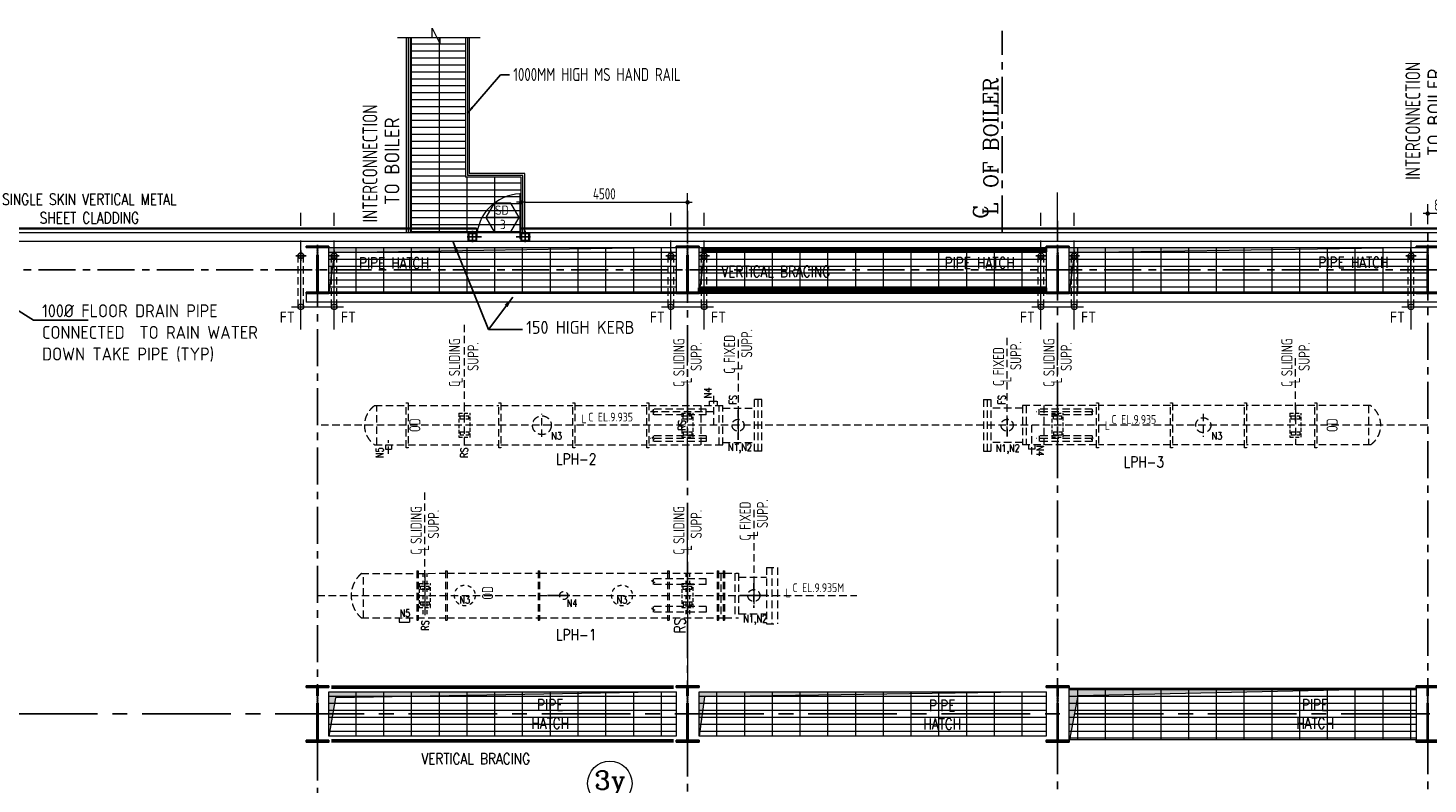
# Model space of a CAD drawing. Extents: x 18893 to 3351893, y -610358 to 406739.
# Tile 75 of 256: x 443384 to 481215, y 127381 to 147807. Entities that reach past the tile are written whole.
import ezdxf
from ezdxf.enums import TextEntityAlignment as Align

# ---------------------------------------------------------------- set-up
doc = ezdxf.new("R2010")
doc.units = 0
doc.header["$LTSCALE"] = 800
doc.header["$MEASUREMENT"] = 0
for name, pattern in [('CENTER', [2, 1.25, -0.25, 0.25, -0.25]), ('CENTER2', [1.125, 0.75, -0.125, 0.125, -0.125]), ('DASHDOT', [1, 0.5, -0.25, 0, -0.25]), ('HIDDEN', [0.375, 0.25, -0.125]), ('HIDDENS', [0.25, 0.125, -0.125])]:
    doc.linetypes.add(name, pattern=pattern)
doc.layers.get('0').update_dxf_attribs({"linetype": 'CONTINUOUS'})
for name, color, linetype, lineweight in [('2CON', 1, 'CONTINUOUS', 13), ('A-REMOVABLE GRATING', 252, 'CONTINUOUS', 9), ('A-WIN TAG', 3, 'CONTINUOUS', 13), ('CL LINE', 253, 'CONTINUOUS', 13), ('CLAD-1', 3, 'CONTINUOUS', 15), ('CONCRETE', 4, 'CONTINUOUS', 15), ('D', 2, 'CONTINUOUS', 15), ('DIM', 4, 'CONTINUOUS', 13), ('DOOR', 235, 'CONTINUOUS', 13), ('EQUPT', 251, 'HIDDEN', 9), ('HANDRAIL', 3, 'CONTINUOUS', 15), ('LOGO', 7, 'CONTINUOUS', 13), ('Opening', 30, 'CONTINUOUS', 15), ('STEEL-PLATFORMS', 42, 'CONTINUOUS', 15), ('T', 3, 'CONTINUOUS', 15), ('TEXT', 3, 'CONTINUOUS', 15)]:
    doc.layers.add(name, color=color, linetype=linetype, lineweight=lineweight)
for name, color, linetype in [('2MM', 2, 'CONTINUOUS'), ('CEN', 2, 'CENTER'), ('CENTER', 2, 'CENTER'), ('CL', 2, 'CENTER2'), ('COL', 1, 'CENTER'), ('GRID', 8, 'CENTER'), ('RAINWATER', 2, 'CONTINUOUS'), ('STR', 2, 'CONTINUOUS')]:
    doc.layers.add(name, color=color, linetype=linetype)
doc.styles.add('nik', font='isocp.shx')
doc.styles.add('ROMANC', font='romanc')
doc.styles.add('ROMANS', font='ISO9.shx', dxfattribs={"width": 0.8})
doc.styles.add('S3', font='ROMANS1.SHX', dxfattribs={"width": 0.8})
doc.styles.get("Standard").update_dxf_attribs({"font": 'ISO9'})
doc.styles.add('VER', font='ISO9.SHX')
doc.linetypes.add('FENCELINE1', pattern='A,0.25,-0.1,[133,ltypeshp.shx,S=0.1,R=0,X=-0.1,Y=0],-0.1,1', length=1.45)
doc.dimstyles.new('barka INTERNAL DIM', dxfattribs={"dimscale": 100, "dimtxt": 3, "dimasz": 1.2, "dimexe": 2.5, "dimexo": 2.5, "dimgap": 0.8, "dimtad": 1, "dimdsep": 46, "dimtxsty": 'ROMANS', "dimblk": 'DDOT1', "dimcen": 0, "dimclrd": 256, "dimclre": 256, "dimclrt": 2, "dimadec": 0, "dimazin": 2, "dimtp": 0.1, "dimtm": 0.1, "dimtfac": 0.71, "dimtmove": 2, "dimatfit": 3, "dimfxl": 0, "dimlwd": -1, "dimlwe": -1, "dimarcsym": 0})
doc.dimstyles.get("Standard").update_dxf_attribs({"dimtxt": 0.18, "dimasz": 0.18, "dimexe": 0.18, "dimexo": 0.0625, "dimgap": 0.09, "dimtad": 0, "dimtih": 1, "dimtoh": 1, "dimdec": 4, "dimzin": 0, "dimdsep": 46, "dimtxsty": 'Standard', "dimcen": 0.09, "dimadec": 0, "dimazin": 0, "dimtfac": 1, "dimtdec": 4, "dimtofl": 0, "dimtmove": 0, "dimatfit": 3, "dimfxl": 0, "dimtolj": 1, "dimtzin": 0, "dimarcsym": 0})

# ---------------------------------------------------------------- blocks, each defined once
blk = doc.blocks.new('A$C1C927E47')
at = {"layer": 'COL'}
h = blk.add_hatch(dxfattribs=at)
h.set_pattern_fill('ANSI31', color=256, scale=100, style=0)
h.paths.add_polyline_path([(16, 0), (0, 0), (0, -710), (16, -710)])
h.paths.add_polyline_path([(16, 710), (0, 710), (0, 0), (16, 0)])
h.paths.add_polyline_path([(0, 710), (-16, 710), (-16, 0), (0, 0)])
h.paths.add_polyline_path([(0, 0), (-16, 0), (-16, -710), (0, -710)])
h.paths.add_polyline_path([(-310, -710), (-310, -760), (0, -760), (0, -710)])
h.paths.add_polyline_path([(310, -760), (310, -710), (0, -710), (0, -760)])
h.paths.add_polyline_path([(310, 710), (310, 760), (0, 760), (0, 710)])
h.paths.add_polyline_path([(-310, 760), (-310, 710), (0, 710), (0, 760)])
for p, q in [((310, 760), (-310, 760)), ((-310, 760), (-310, 710)), ((310, 760), (310, 710)), ((310, 710), (-310, 710)), ((-16, -710), (-16, 710)), ((16, -710), (16, 710)), ((-310, -710), (310, -710)), ((-310, -760), (-310, -710)), ((310, -760), (310, -710)), ((-310, -760), (310, -760))]:
    blk.add_line(p, q, dxfattribs=at)
at = {"layer": 'COL', "color": 2}
for p, q in [((0, -792), (0, 792)), ((44, 0), (-44, 0))]:
    blk.add_line(p, q, dxfattribs=at)
blk = doc.blocks.new('A$C14326149')
at = {"layer": 'COL'}
h = blk.add_hatch(dxfattribs=at)
h.set_pattern_fill('ANSI31', color=256, scale=100, style=0)
h.paths.add_polyline_path([(310, 640), (0, 640), (0, 600), (310, 600)])
h.paths.add_polyline_path([(0, 600), (0, 640), (-310, 640), (-310, 600)])
h.paths.add_polyline_path([(0, -640), (0, -600), (-310, -600), (-310, -640)])
h.paths.add_polyline_path([(0, -600), (0, -640), (310, -640), (310, -600)])
h.paths.add_polyline_path([(-16, 0), (0, 0), (0, 600), (-16, 600)])
h.paths.add_polyline_path([(0, 0), (16, 0), (16, 600), (0, 600)])
h.paths.add_polyline_path([(16, 0), (0, 0), (0, -600), (16, -600)])
h.paths.add_polyline_path([(-16, -600), (0, -600), (0, 0), (-16, 0)])
for p, q in [((310, 640), (-310, 640)), ((-310, 640), (-310, 600)), ((310, 600), (-310, 600)), ((-16, -600), (-16, 600)), ((16, -600), (16, 600)), ((310, 640), (310, 600)), ((-310, -600), (310, -600)), ((-310, -640), (-310, -600)), ((-310, -640), (310, -640)), ((310, -640), (310, -600))]:
    blk.add_line(p, q, dxfattribs=at)
at = {"layer": 'COL', "color": 2}
for p, q in [((0, -672), (0, 672)), ((44, 0), (-44, 0))]:
    blk.add_line(p, q, dxfattribs=at)
blk = doc.blocks.new('DDOT1')
blk.add_line((-1, 0), (1, 0))
at = {"const_width": 0.5}
blk.add_lwpolyline([(-0.25, 0, 1), (0.25, 0, 1)], format="xyb", close=True, dxfattribs=at)
blk = doc.blocks.new('*D356')
at = {"layer": 'DIM'}
for p, q in [((456707, 142374), (456707, 143347)), ((456827, 143097), (461087, 143097)), ((461207, 142548), (461207, 143347))]:
    blk.add_line(p, q, dxfattribs=at)
at = {"layer": 'DIM', "xscale": 119.9999999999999, "yscale": 119.9999999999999, "zscale": 119.9999999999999, "rotation": 180}
blk.add_blockref('DDOT1', (456707, 143097), dxfattribs=at)
at = {"layer": 'DIM', "xscale": 119.9999999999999, "yscale": 119.9999999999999, "zscale": 119.9999999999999}
blk.add_blockref('DDOT1', (461207, 143097), dxfattribs=at)
at = {"layer": 'DIM', "color": 2, "insert": (458957, 143327), "char_height": 300, "attachment_point": 5, "style": 'ROMANS'}
blk.add_mtext('4500', dxfattribs=at)
blk = doc.blocks.new('*D273')
at = {"layer": 'DIM'}
for p, q in [((481207, 142507), (481207, 143044)), ((482007, 142735), (482007, 143044)), ((481887, 142794), (481327, 142794))]:
    blk.add_line(p, q, dxfattribs=at)
at = {"layer": 'DIM', "xscale": 119.9999999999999, "yscale": 119.9999999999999, "zscale": 119.9999999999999, "rotation": 180}
blk.add_blockref('DDOT1', (481207, 142794), dxfattribs=at)
at = {"layer": 'DIM', "xscale": 119.9999999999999, "yscale": 119.9999999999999, "zscale": 119.9999999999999}
blk.add_blockref('DDOT1', (482007, 142794), dxfattribs=at)
at = {"layer": 'DIM', "color": 2, "insert": (481607, 143024), "char_height": 300, "attachment_point": 5, "style": 'ROMANS'}
blk.add_mtext('800', dxfattribs=at)
blk = doc.blocks.new('SERVICE BUILDING-ARCH$0$dd1')
at = {"layer": 'DOOR'}
blk.add_lwpolyline([(-1000, 975), (0, 975), (0, 1000), (-1000, 1000)], close=True, dxfattribs=at)
blk.add_arc((13, 1014), 1014, 182.2093, 269.2412, dxfattribs=at)
blk = doc.blocks.new('A$C5FF37D36')
at = {"layer": '2MM'}
for p, q in [((0, 75), (-75, 75)), ((-75, 75), (-75, -75)), ((0, 75), (75, 75)), ((75, 75), (75, -75)), ((-75, -75), (0, -75)), ((75, -75), (0, -75))]:
    blk.add_line(p, q, dxfattribs=at)
for points in [[(0, -75), (0, -66, 0.397434), (-2, -64), (-63, -60, -0.397434), (-65, -58), (-65, 58, -0.397434), (-63, 60), (-2, 64, 0.397434), (0, 66), (0, 75)], [(0, -75), (0, -66, -0.397434), (2, -64), (63, -60, 0.397434), (65, -58), (65, 58, 0.397434), (63, 60), (2, 64, -0.397434), (0, 66), (0, 75)]]:
    blk.add_lwpolyline(points, format="xyb", dxfattribs=at)
at = {"layer": 'CL'}
for p, q in [((162, 0), (-95, 0)), ((0, 110), (0, -94))]:
    blk.add_line(p, q, dxfattribs=at)

msp = doc.modelspace()

# ---------------------------------------------------------------- hatches: boundary and pattern name
at = {"layer": 'A-REMOVABLE GRATING'}
h = msp.add_hatch(dxfattribs=at)
h.set_pattern_fill('GRATE', color=256, scale=6000, style=0)
h.paths.add_polyline_path([(455206.54, 147546.72), (453706.54, 147546.72), (453706.54, 142273.93), (456706.54, 142273.93), (456706.54, 143773.93), (455206.54, 143773.93)])
h = msp.add_hatch(dxfattribs=at)
h.set_pattern_fill('GRATE', color=256, scale=6000, style=0)
h.paths.add_polyline_path([(451516.54, 129873.93), (460896.54, 129873.93), (460896.54, 128673.93), (451516.54, 128673.93)])
h.paths.add_polyline_path([(461516.54, 129873.93), (470896.54, 129873.93), (470896.54, 128673.93), (461516.54, 128673.93)])
h.paths.add_polyline_path([(480896.54, 128573.93), (471516.54, 128573.93), (471516.54, 129973.93), (480896.54, 129973.93)])
h.paths.add_polyline_path([(500880.54, 129873.93), (491516.54, 129873.93), (491516.54, 128673.93), (500880.54, 128673.93)])
h.paths.add_polyline_path([(491516.54, 104873.93), (500896.54, 104873.93), (500896.54, 103673.93), (491516.54, 103673.93)])
h.paths.add_polyline_path([(471516.54, 104873.93), (479271.54, 104873.93), (479271.54, 103673.93), (471516.54, 103673.93)])
h.paths.add_polyline_path([(461516.54, 104873.93), (470896.54, 104873.93), (470896.54, 103673.93), (461516.54, 103673.93)])
h.paths.add_polyline_path([(451516.54, 104873.93), (460896.54, 104873.93), (460896.54, 103673.93), (451516.54, 103673.93)])
h.paths.add_polyline_path([(471516.54, 141873.93), (481206.54, 141873.93), (481206.54, 140673.93), (471516.54, 140673.93)])
h.paths.add_polyline_path([(461516.54, 141873.93), (470896.54, 141873.93), (470896.54, 140673.93), (461516.54, 140673.93)])
h.paths.add_polyline_path([(451516.54, 141873.93), (460896.54, 141873.93), (460896.54, 140673.93), (451516.54, 140673.93)])
at = {"layer": 'Opening'}
h = msp.add_hatch(color=5, dxfattribs=at)
h.dxf.hatch_style = 1
h.paths.add_polyline_path([(460896.54, 141873.93), (451516.54, 141873.93), (451516.54, 140673.93), (451663.91, 141732.1)])
h = msp.add_hatch(color=5, dxfattribs=at)
h.dxf.hatch_style = 1
h.paths.add_polyline_path([(470896.54, 141873.93), (461516.54, 141873.93), (461516.54, 140673.93), (461663.91, 141732.1)])
h = msp.add_hatch(color=5, dxfattribs=at)
h.dxf.hatch_style = 1
h.paths.add_polyline_path([(481206.54, 141873.93), (471516.54, 141873.93), (471516.54, 140673.93), (471663.91, 141732.1)])
h = msp.add_hatch(color=5, dxfattribs=at)
h.dxf.hatch_style = 1
h.paths.add_polyline_path([(460896.54, 129873.93), (451516.54, 129873.93), (451516.54, 128673.93), (451694.31, 129704.66)])
h = msp.add_hatch(color=5, dxfattribs=at)
h.dxf.hatch_style = 1
h.paths.add_polyline_path([(470896.54, 129873.93), (461516.54, 129873.93), (461516.54, 128673.93), (461663.91, 129732.1)])
h = msp.add_hatch(color=5, dxfattribs=at)
h.dxf.hatch_style = 1
h.paths.add_polyline_path([(480880.54, 129973.93), (471516.54, 129973.93), (471516.54, 128573.93), (471532.54, 128573.93), (471762.42, 129776.62)])

# ---------------------------------------------------------------- linework, layer by layer
at = {"layer": '2CON'}
msp.add_line((456655.97, 142685.37), (455755.97, 142685.37), dxfattribs=at)
at = {"layer": 'A-WIN TAG'}
msp.add_lwpolyline([(455980.97, 143075.08), (455755.97, 142685.37), (455980.97, 142295.66), (456430.97, 142295.66), (456655.97, 142685.37), (456430.97, 143075.08)], close=True, dxfattribs=at)
at = {"layer": 'CEN', "lineweight": -2}
for p, q in [((457423.07, 132473.93), (458023.07, 132473.93)), ((462621.51, 132473.93), (463371.51, 132473.93))]:
    msp.add_line(p, q, dxfattribs=at)
at = {"layer": 'CENTER'}
msp.add_line((469706.54, 142284.18), (469706.54, 147730.52), dxfattribs=at)
at = {"layer": 'CL'}
for p, q in [((450616.63, 141653.93), (450896.45, 141653.93)), ((450756.54, 141791.5), (450756.54, 141516.36)), ((451796.45, 141653.93), (451516.63, 141653.93)), ((451656.54, 141791.5), (451656.54, 141516.36)), ((460616.63, 141653.93), (460896.45, 141653.93)), ((460756.54, 141791.5), (460756.54, 141516.36)), ((461796.45, 141653.93), (461516.63, 141653.93)), ((461656.54, 141791.5), (461656.54, 141516.36)), ((470616.63, 141653.93), (470896.45, 141653.93)), ((470756.54, 141791.5), (470756.54, 141516.36)), ((471796.45, 141653.93), (471516.63, 141653.93)), ((471656.54, 141791.5), (471656.54, 141516.36)), ((480616.63, 141653.93), (480896.45, 141653.93)), ((480756.54, 141791.5), (480756.54, 141516.36))]:
    msp.add_line(p, q, dxfattribs=at)
at = {"layer": 'CL LINE', "linetype": 'CENTER2', "ltscale": 4}
for p, q in [((471206.54, 142284.18), (471206.54, 143358.5)), ((450756.54, 139664.2), (450756.54, 142809.48)), ((451656.54, 139664.2), (451656.54, 142809.48)), ((460756.54, 139664.2), (460756.54, 142809.47)), ((461656.54, 139664.2), (461656.54, 142809.47)), ((470756.54, 139664.19), (470756.54, 142809.47)), ((471656.54, 139664.19), (471656.54, 142809.47)), ((480756.54, 139664.19), (480756.54, 142809.47)), ((450506.54, 140273.94), (451906.54, 140273.94)), ((460506.54, 140273.94), (461906.54, 140273.94)), ((470506.54, 140273.93), (471906.54, 140273.93)), ((480506.54, 140273.93), (481906.54, 140273.93))]:
    msp.add_line(p, q, dxfattribs=at)
at = {"layer": 'CLAD-1'}
for p, q in [((455506.54, 142373.93), (428506.54, 142373.93)), ((455506.54, 142401.93), (455506.54, 142273.93)), ((482007.04, 142401.93), (456706.54, 142401.93)), ((482007.04, 142373.93), (456706.54, 142373.93))]:
    msp.add_line(p, q, dxfattribs=at)
at = {"layer": 'CLAD-1', "flags": 128}
msp.add_lwpolyline([(455506.54, 142401.93), (428478.54, 142401.93), (428478.54, 140155.93), (428606.54, 140155.93), (428963.54, 140155.93), (428963.54, 130551.93), (428478.54, 130551.93), (428478.54, 130423.93)], dxfattribs=at)
at = {"layer": 'CONCRETE'}
for p, q in [((455506.54, 142043.93), (455506.54, 142273.93)), ((456706.54, 142043.93), (456706.54, 142273.93)), ((432001.54, 142043.93), (453706.54, 142043.93)), ((453706.54, 142043.93), (483207.04, 142043.93)), ((481516.54, 140633.93), (450896.54, 140633.93)), ((450896.54, 140633.93), (450896.54, 140403.93)), ((481516.54, 140403.93), (450896.54, 140403.93))]:
    msp.add_line(p, q, dxfattribs=at)
at = {"layer": 'CONCRETE', "flags": 128}
msp.add_lwpolyline([(491091.54, 142273.93), (432001.54, 142273.93)], dxfattribs=at)
at = {"layer": 'D', "linetype": 'HIDDEN'}
for p, q in [((450681.53, 140273.94), (450681.52, 141652.46)), ((450831.52, 140273.94), (450831.52, 141652.46)), ((451581.54, 140273.94), (451581.54, 141653.37)), ((451731.53, 140273.94), (451731.54, 141653.37)), ((460681.53, 140273.94), (460681.52, 141652.46)), ((460831.52, 140273.94), (460831.52, 141652.46)), ((461581.54, 140273.94), (461581.54, 141653.37)), ((461731.53, 140273.94), (461731.54, 141653.37)), ((470681.53, 140273.93), (470681.53, 141652.46)), ((470831.53, 140273.93), (470831.53, 141652.46)), ((471581.54, 140273.93), (471581.54, 141653.37)), ((471731.53, 140273.93), (471731.54, 141653.37)), ((480681.53, 140273.93), (480681.53, 141652.46)), ((480831.53, 140273.93), (480831.53, 141652.46))]:
    msp.add_line(p, q, dxfattribs=at)
at = {"layer": 'D'}
for centre in [(450756.54, 140273.94), (451656.54, 140273.94), (460756.54, 140273.94), (461656.54, 140273.94), (470756.54, 140273.93), (471656.54, 140273.93), (480756.54, 140273.93)]:
    msp.add_circle(centre, 75, dxfattribs=at)
at = {"layer": 'DIM'}
for p, q in [((461206.54, 132657.64), (461206.54, 134405.41)), ((461206.54, 132473.93), (461206.54, 130159.06)), ((453417.04, 131749.93), (453690.04, 131749.93))]:
    msp.add_line(p, q, dxfattribs=at)
at = {"layer": 'DIM', "color": 8, "linetype": 'HIDDEN', "ltscale": 0.5}
for p, q in [((453952.98, 132797.63), (453952.98, 132150.23)), ((453952.98, 132797.63), (454260.1, 132797.63)), ((454260.1, 132150.23), (454260.1, 132797.63)), ((453991.37, 132729.8), (454221.71, 132729.8)), ((453991.37, 132649.03), (453991.37, 132729.8)), ((453991.37, 132649.03), (454221.71, 132649.03)), ((454221.71, 132649.03), (454221.71, 132729.8)), ((453952.98, 132150.23), (454260.1, 132150.23)), ((453991.37, 132298.83), (454221.71, 132298.83)), ((453991.37, 132298.83), (453991.37, 132218.06)), ((453991.37, 132218.06), (454221.71, 132218.06)), ((454221.71, 132298.83), (454221.71, 132218.06))]:
    msp.add_line(p, q, dxfattribs=at)
at = {"layer": 'DIM', "color": 2}
msp.add_line((454106.54, 133003.93), (454106.54, 131943.93), dxfattribs=at)
at = {"layer": 'DIM', "color": 1}
for p, q in [((461206.54, 128573.93), (461206.54, 129973.93)), ((461206.54, 129873.93), (461206.54, 128673.93)), ((471206.54, 129973.93), (471206.54, 128573.93)), ((471206.54, 128573.93), (471206.54, 129973.93)), ((481206.54, 129973.93), (481206.54, 128573.93))]:
    msp.add_line(p, q, dxfattribs=at)
at = {"layer": 'DIM', "color": 2}
msp.add_circle((459106.54, 127398.92), 600, dxfattribs=at)
at = {"layer": 'EQUPT'}
for p, q in [((455176.54, 137187.64), (455176.54, 139859.81)), ((462571.54, 139388.79), (462571.54, 136839.29)), ((469841.54, 136839.29), (469841.54, 139515.91)), ((461206.54, 137187.64), (461206.54, 138935.41)), ((471206.54, 137187.64), (471206.54, 138935.41)), ((477636.54, 137187.64), (477636.54, 138935.41)), ((461797.04, 137723.93), (462016.04, 137723.93)), ((461797.04, 137603.93), (461797.04, 137723.93)), ((461906.54, 137865.57), (461906.54, 137073.93)), ((462016.04, 137603.93), (462016.04, 137723.93)), ((463011.54, 136373.93), (463011.54, 137773.93)), ((463211.54, 137773.93), (463011.54, 137773.93)), ((463111.54, 136373.93), (463111.54, 137773.93)), ((463211.54, 136373.93), (463211.54, 137773.93)), ((469201.54, 137773.93), (469401.54, 137773.93)), ((469201.54, 137773.93), (469201.54, 136373.93)), ((469301.54, 137773.93), (469301.54, 136373.93)), ((469401.54, 137773.93), (469401.54, 136373.93)), ((452752.19, 137603.93), (453606.54, 137603.93)), ((452808.63, 136543.93), (452808.63, 137603.93)), ((453656.54, 137603.93), (456106.54, 137603.93)), ((456156.54, 137603.93), (458106.54, 137603.93)), ((457270.54, 136763.13), (457270.54, 137384.73)), ((458156.54, 137603.93), (460106.54, 137603.93)), ((460156.54, 137603.93), (462156.54, 137603.93)), ((461906.54, 137433.93), (460197.19, 137433.93)), ((461206.54, 136543.93), (461206.54, 137603.93)), ((461206.54, 136543.93), (461206.54, 137603.93)), ((461576.54, 136543.93), (461576.54, 137603.93)), ((462056.54, 136543.93), (462056.54, 137603.93)), ((462156.54, 136543.93), (462156.54, 137603.93)), ((462156.54, 137538.93), (463011.54, 137538.93)), ((470256.54, 137538.93), (469401.54, 137538.93)), ((472256.54, 137603.93), (470256.54, 137603.93)), ((470256.54, 137603.93), (470256.54, 136543.93)), ((470356.54, 137603.93), (470356.54, 136543.93)), ((472138.63, 137433.93), (470629.28, 137433.93)), ((470836.54, 137603.93), (470836.54, 136543.93)), ((471206.54, 137603.93), (471206.54, 136543.93)), ((474256.54, 137603.93), (472306.54, 137603.93)), ((476256.54, 137603.93), (474306.54, 137603.93)), ((475142.54, 137384.73), (475142.54, 136763.13)), ((478158.54, 137603.93), (476306.54, 137603.93)), ((479661, 137603.93), (478208.54, 137603.93)), ((479604.85, 137603.93), (479604.85, 136543.93)), ((481206.54, 137073.93), (451206.54, 137073.93)), ((470506.54, 136282.29), (470506.54, 137073.93)), ((461706.54, 136713.93), (460197.19, 136713.93)), ((462156.54, 136608.93), (463011.54, 136608.93)), ((470256.54, 136608.93), (469401.54, 136608.93)), ((472138.63, 136713.93), (470629.28, 136713.93)), ((452752.19, 136543.93), (453606.54, 136543.93)), ((453039.54, 136543.93), (453039.54, 136423.93)), ((453039.54, 136423.93), (453207.54, 136423.93)), ((453207.54, 136543.93), (453207.54, 136423.93)), ((453656.54, 136543.93), (456106.54, 136543.93)), ((456156.54, 136543.93), (458106.54, 136543.93)), ((458156.54, 136543.93), (460106.54, 136543.93)), ((460156.54, 136543.93), (462156.54, 136543.93)), ((463211.54, 136373.93), (463011.54, 136373.93)), ((469201.54, 136373.93), (469401.54, 136373.93)), ((472256.54, 136543.93), (470256.54, 136543.93)), ((470422.54, 136543.93), (470422.54, 136423.93)), ((470590.54, 136423.93), (470422.54, 136423.93)), ((470590.54, 136543.93), (470590.54, 136423.93)), ((474256.54, 136543.93), (472306.54, 136543.93)), ((476256.54, 136543.93), (474306.54, 136543.93)), ((478158.54, 136543.93), (476306.54, 136543.93)), ((479661, 136543.93), (478208.54, 136543.93)), ((454106.54, 132657.64), (454106.54, 135346.97)), ((462996.51, 134788.79), (462996.51, 132239.29)), ((463336.54, 133234.93), (463336.54, 131712.93)), ((463336.54, 133234.93), (463636.54, 133234.93)), ((463486.54, 133234.93), (463486.54, 131712.93)), ((463636.54, 133234.93), (463636.54, 131712.93)), ((452393.79, 133067.85), (454666.54, 133073.93)), ((452450.24, 131867.85), (452450.24, 133067.85)), ((453887, 133143.93), (453887, 131803.93)), ((453887, 133143.93), (453927, 133143.93)), ((453927, 133143.93), (453927, 131803.93)), ((453927, 133143.93), (453927, 131803.93)), ((454106.54, 133073.93), (454106.54, 131873.93)), ((454666.54, 133143.93), (454666.54, 131803.93)), ((454666.54, 133143.93), (454706.54, 133143.93)), ((454706.54, 133143.93), (454706.54, 131803.93)), ((454706.54, 133143.93), (454706.54, 131803.93)), ((454706.54, 133073.93), (457166.54, 133073.93)), ((457166.54, 133143.93), (457166.54, 131803.93)), ((457166.54, 133143.93), (457206.54, 133143.93)), ((457206.54, 133143.93), (457206.54, 131803.93)), ((457206.54, 133143.93), (457206.54, 131803.93)), ((457206.54, 133073.93), (462006.54, 133073.93)), ((460666.54, 133143.93), (460666.54, 131803.93)), ((460666.54, 133143.93), (460706.54, 133143.93)), ((460706.54, 133143.93), (460706.54, 131803.93)), ((460706.54, 133143.93), (460706.54, 131803.93)), ((461206.54, 133003.93), (461206.54, 131943.93)), ((462006.54, 133143.93), (462006.54, 131803.93)), ((462006.54, 133143.93), (462046.54, 133143.93)), ((462046.54, 133143.93), (462046.54, 131803.93)), ((462046.54, 133073.93), (462166.54, 133073.93)), ((462106.54, 133073.93), (462106.54, 131873.93)), ((462166.54, 133143.93), (462166.54, 131803.93)), ((462166.54, 133143.93), (462206.54, 133143.93)), ((462206.54, 133143.93), (462206.54, 131803.93)), ((462206.54, 133143.93), (462206.54, 131803.93)), ((462206.54, 133073.93), (462586.54, 133073.93)), ((462486.54, 133073.93), (462486.54, 131873.93)), ((462586.54, 133073.93), (462586.54, 131873.93)), ((462586.54, 132968.93), (463336.54, 132968.93)), ((451206.54, 132473.93), (465780.98, 132473.93)), ((452393.79, 131867.85), (454666.54, 131873.93)), ((453417.04, 131873.93), (453417.04, 131749.93)), ((453690.04, 131873.93), (453690.04, 131749.93)), ((453887, 131803.93), (453927, 131803.93)), ((454666.54, 131803.93), (454706.54, 131803.93)), ((454706.54, 131873.93), (457166.54, 131873.93)), ((457166.54, 131803.93), (457206.54, 131803.93)), ((457206.54, 131873.93), (462006.54, 131873.93)), ((460666.54, 131803.93), (460706.54, 131803.93)), ((462006.54, 131803.93), (462046.54, 131803.93)), ((462046.54, 131873.93), (462166.54, 131873.93)), ((462166.54, 131803.93), (462206.54, 131803.93)), ((462206.54, 131873.93), (462586.54, 131873.93)), ((462586.54, 131978.93), (463336.54, 131978.93)), ((463336.54, 131712.93), (463636.54, 131712.93))]:
    msp.add_line(p, q, dxfattribs=at)
at = {"layer": 'EQUPT', "color": 8, "linetype": 'HIDDEN', "ltscale": 0.5}
for p, q in [((455022.98, 137397.63), (455022.98, 136750.23)), ((455022.98, 137397.63), (455330.1, 137397.63)), ((455061.37, 137329.8), (455291.71, 137329.8)), ((455061.37, 137249.03), (455061.37, 137329.8)), ((455291.71, 137249.03), (455291.71, 137329.8)), ((455330.1, 136750.23), (455330.1, 137397.63)), ((477482.98, 137397.63), (477482.98, 136750.23)), ((477482.98, 137397.63), (477790.1, 137397.63)), ((477521.37, 137329.8), (477751.71, 137329.8)), ((477521.37, 137249.03), (477521.37, 137329.8)), ((477751.71, 137249.03), (477751.71, 137329.8)), ((477790.1, 136750.23), (477790.1, 137397.63)), ((455061.37, 137249.03), (455291.71, 137249.03)), ((477521.37, 137249.03), (477751.71, 137249.03)), ((455022.98, 136750.23), (455330.1, 136750.23)), ((455061.37, 136898.83), (455291.71, 136898.83)), ((455061.37, 136898.83), (455061.37, 136818.06)), ((455061.37, 136818.06), (455291.71, 136818.06)), ((455291.71, 136898.83), (455291.71, 136818.06)), ((477482.98, 136750.23), (477790.1, 136750.23)), ((477521.37, 136898.83), (477751.71, 136898.83)), ((477521.37, 136898.83), (477521.37, 136818.06)), ((477521.37, 136818.06), (477751.71, 136818.06)), ((477751.71, 136898.83), (477751.71, 136818.06))]:
    msp.add_line(p, q, dxfattribs=at)
at = {"layer": 'EQUPT', "color": 2}
for p, q in [((455176.54, 136543.93), (455176.54, 137603.93)), ((477636.54, 137603.93), (477636.54, 136543.93)), ((453123.54, 136297.29), (453123.54, 136666.82))]:
    msp.add_line(p, q, dxfattribs=at)
at = {"layer": 'EQUPT', "linetype": 'HIDDEN'}
for p, q in [((460274.46, 137450.23), (460245.06, 137450.23)), ((460245.06, 137450.23), (460303.86, 137417.63)), ((461706.54, 137508.93), (460274.46, 137508.93)), ((460274.46, 137508.93), (460274.46, 137450.23)), ((460274.46, 137417.63), (460274.46, 137358.93)), ((460303.86, 137417.63), (460274.46, 137417.63)), ((461706.54, 137358.93), (460274.46, 137358.93)), ((461706.54, 137358.93), (461706.54, 137508.93)), ((470706.54, 137358.93), (470706.54, 137508.93)), ((472138.63, 137508.93), (470706.54, 137508.93)), ((472138.63, 137358.93), (470706.54, 137358.93)), ((472168.03, 137450.23), (472109.22, 137417.63)), ((472109.22, 137417.63), (472138.63, 137417.63)), ((472138.63, 137508.93), (472138.63, 137450.23)), ((472138.63, 137450.23), (472168.03, 137450.23)), ((472138.63, 137417.63), (472138.63, 137358.93)), ((460274.46, 136730.23), (460245.06, 136730.23)), ((460245.06, 136730.23), (460303.86, 136697.63)), ((461706.54, 136788.93), (460274.46, 136788.93)), ((460274.46, 136788.93), (460274.46, 136730.23)), ((460274.46, 136697.63), (460274.46, 136638.93)), ((460303.86, 136697.63), (460274.46, 136697.63)), ((461706.54, 136638.93), (460274.46, 136638.93)), ((461706.54, 136788.93), (461706.54, 136638.93)), ((470706.54, 136788.93), (470706.54, 136638.93)), ((472138.63, 136788.93), (470706.54, 136788.93)), ((472138.63, 136638.93), (470706.54, 136638.93)), ((472168.03, 136730.23), (472109.22, 136697.63)), ((472109.22, 136697.63), (472138.63, 136697.63)), ((472138.63, 136788.93), (472138.63, 136730.23)), ((472138.63, 136730.23), (472168.03, 136730.23)), ((472138.63, 136697.63), (472138.63, 136638.93)), ((460274.46, 132872.73), (460230.36, 132872.73)), ((460230.36, 132872.73), (460318.56, 132823.83)), ((461706.54, 132923.93), (460274.46, 132923.93)), ((460274.46, 132923.28), (460274.46, 132872.73)), ((460274.46, 132823.83), (460274.46, 132773.28)), ((460318.56, 132823.83), (460274.46, 132823.83)), ((461706.54, 132773.93), (461706.54, 132923.93)), ((461706.54, 132773.93), (460274.46, 132773.93)), ((460274.46, 132123.38), (460230.36, 132123.38)), ((460230.36, 132123.38), (460318.56, 132074.48)), ((461706.54, 132173.93), (460274.46, 132173.93)), ((460274.46, 132173.93), (460274.46, 132123.38)), ((460274.46, 132173.93), (460274.46, 132123.38)), ((460274.46, 132074.48), (460274.46, 132023.93)), ((460274.46, 132074.48), (460274.46, 132023.93)), ((460318.56, 132074.48), (460274.46, 132074.48)), ((461706.54, 132173.93), (461706.54, 132023.93)), ((461706.54, 132023.93), (460274.46, 132023.93))]:
    msp.add_line(p, q, dxfattribs=at)
at = {"layer": 'EQUPT', "linetype": 'HIDDEN', "ltscale": 0.5}
for p, q in [((461052.98, 137397.63), (461052.98, 136750.23)), ((461052.98, 137397.63), (461360.1, 137397.63)), ((461091.37, 137329.8), (461321.71, 137329.8)), ((461091.37, 137249.03), (461091.37, 137329.8)), ((461321.71, 137249.03), (461321.71, 137329.8)), ((461360.1, 136750.23), (461360.1, 137397.63)), ((471052.98, 137397.63), (471052.98, 136750.23)), ((471052.98, 137397.63), (471360.1, 137397.63)), ((471091.37, 137329.8), (471321.71, 137329.8)), ((471091.37, 137249.03), (471091.37, 137329.8)), ((471321.71, 137249.03), (471321.71, 137329.8)), ((471360.1, 136750.23), (471360.1, 137397.63)), ((461091.37, 137249.03), (461321.71, 137249.03)), ((471091.37, 137249.03), (471321.71, 137249.03)), ((461052.98, 136750.23), (461360.1, 136750.23)), ((461091.37, 136898.83), (461321.71, 136898.83)), ((461091.37, 136898.83), (461091.37, 136818.06)), ((461091.37, 136818.06), (461321.71, 136818.06)), ((461321.71, 136898.83), (461321.71, 136818.06)), ((471052.98, 136750.23), (471360.1, 136750.23)), ((471091.37, 136898.83), (471321.71, 136898.83)), ((471091.37, 136898.83), (471091.37, 136818.06)), ((471091.37, 136818.06), (471321.71, 136818.06)), ((471321.71, 136898.83), (471321.71, 136818.06)), ((461052.98, 132797.63), (461052.98, 132150.23)), ((461052.98, 132797.63), (461360.1, 132797.63)), ((461360.1, 132150.23), (461360.1, 132797.63)), ((461091.37, 132729.8), (461321.71, 132729.8)), ((461091.37, 132649.03), (461091.37, 132729.8)), ((461091.37, 132649.03), (461321.71, 132649.03)), ((461321.71, 132649.03), (461321.71, 132729.8)), ((461052.98, 132150.23), (461360.1, 132150.23)), ((461091.37, 132298.83), (461321.71, 132298.83)), ((461091.37, 132298.83), (461091.37, 132218.06)), ((461091.37, 132218.06), (461321.71, 132218.06)), ((461321.71, 132298.83), (461321.71, 132218.06))]:
    msp.add_line(p, q, dxfattribs=at)
at = {"layer": 'EQUPT', "lineweight": -2}
for p, q in [((462571.54, 137481.22), (462571.54, 136551.93)), ((469841.54, 136773.93), (469841.54, 137369.49)), ((462996.19, 132803.96), (462996.84, 132143.9))]:
    msp.add_line(p, q, dxfattribs=at)
at = {"layer": 'EQUPT', "linetype": 'HIDDENS'}
for p, q in [((454056.58, 133073.93), (454056.58, 131873.93)), ((454156.51, 133073.93), (454156.51, 131873.93)), ((461156.58, 133073.93), (461156.58, 131873.93)), ((461256.51, 133073.93), (461256.51, 131873.93))]:
    msp.add_line(p, q, dxfattribs=at)
at = {"layer": 'EQUPT'}
for points in [[(453656.54, 137681.01), (453656.54, 136466.85), (453606.54, 136466.85), (453606.54, 137681.01)], [(456156.54, 137681.01), (456156.54, 136466.85), (456106.54, 136466.85), (456106.54, 137681.01)], [(458156.54, 137681.01), (458156.54, 136466.85), (458106.54, 136466.85), (458106.54, 137681.01)], [(460156.54, 137681.01), (460156.54, 136466.85), (460106.54, 136466.85), (460106.54, 137681.01)], [(472256.54, 136466.85), (472256.54, 137681.01), (472306.54, 137681.01), (472306.54, 136466.85)], [(474256.54, 136466.85), (474256.54, 137681.01), (474306.54, 137681.01), (474306.54, 136466.85)], [(476256.54, 136466.85), (476256.54, 137681.01), (476306.54, 137681.01), (476306.54, 136466.85)], [(478158.54, 136466.85), (478158.54, 137681.01), (478208.54, 137681.01), (478208.54, 136466.85)]]:
    msp.add_lwpolyline(points, close=True, dxfattribs=at)
for centre, radius in [((457270.54, 137073.93), 254), ((462571.54, 137073.93), 162), ((469841.54, 137073.93), 162), ((475142.54, 137073.93), 203), ((457860.54, 132473.93), 109.5), ((462996.51, 132473.93), 162)]:
    msp.add_circle(centre, radius, dxfattribs=at)
at = {"layer": 'EQUPT', "linetype": 'HIDDENS'}
for centre in [(455186.54, 132473.93), (459434.54, 132473.93)]:
    msp.add_circle(centre, 279.5, dxfattribs=at)
at = {"layer": 'EQUPT'}
for centre, radius, start, end in [((453120.14, 137073.93), 645.21, 124.770663, 235.229337), ((479293.72, 137073.93), 644.82, 304.721185, 55.278815), ((452904.4, 132467.85), 787.86, 130.398241, 229.601759)]:
    msp.add_arc(centre, radius, start, end, dxfattribs=at)
at = {"layer": 'GRID'}
for p, q in [((461206.54, 97181.86), (461206.54, 142862.8)), ((471206.54, 97244.07), (471206.54, 142594.73)), ((481206.54, 97244.07), (481206.54, 142256.57)), ((421265.22, 141273.93), (527975.25, 141273.93)), ((451206.54, 141273.93), (451206.54, 97175.07))]:
    msp.add_line(p, q, dxfattribs=at)
at = {"layer": 'GRID', "linetype": 'CENTER2', "ltscale": 4}
msp.add_line((421265.22, 129273.93), (536447.5, 129273.93), dxfattribs=at)
at = {"layer": 'HANDRAIL', "linetype": 'FENCELINE1', "ltscale": 0.75}
for p, q in [((453656.54, 147546.72), (453656.54, 142273.93)), ((455256.54, 147546.72), (455256.54, 143823.93)), ((456756.54, 143823.93), (455256.54, 143823.93)), ((456756.54, 142273.93), (456756.54, 143823.93))]:
    msp.add_line(p, q, dxfattribs=at)
at = {"layer": 'Opening'}
for points in [[(451516.54, 141873.93), (460896.54, 141873.93), (460896.54, 140673.93), (451516.54, 140673.93)], [(461516.54, 141873.93), (470896.54, 141873.93), (470896.54, 140673.93), (461516.54, 140673.93)], [(471516.54, 141873.93), (481206.54, 141873.93), (481206.54, 140673.93), (471516.54, 140673.93)], [(461516.54, 129873.93), (470896.54, 129873.93), (470896.54, 128673.93), (461516.54, 128673.93)], [(461516.54, 129873.93), (470896.54, 129873.93), (470896.54, 128673.93), (461516.54, 128673.93)], [(480896.54, 128573.93), (471516.54, 128573.93), (471516.54, 129973.93), (480896.54, 129973.93)]]:
    msp.add_lwpolyline(points, close=True, dxfattribs=at)
at = {"layer": 'Opening', "flags": 128}
for points in [[(460896.54, 141873.93), (451663.91, 141732.1), (451516.54, 140673.93)], [(470896.54, 141873.93), (461663.91, 141732.1), (461516.54, 140673.93)], [(481206.54, 141873.93), (471663.91, 141732.1), (471516.54, 140673.93)], [(460896.54, 129873.93), (451694.31, 129704.66), (451516.54, 128673.93)], [(470896.54, 129873.93), (461663.91, 129732.1), (461516.54, 128673.93)]]:
    msp.add_lwpolyline(points, dxfattribs=at)
msp.add_lwpolyline([(451516.54, 129873.93), (460896.54, 129873.93), (460896.54, 128673.93), (451516.54, 128673.93)], close=True, dxfattribs=at)
at = {"layer": 'Opening'}
msp.add_lwpolyline([(471532.54, 128573.93), (471762.42, 129776.62), (480880.54, 129973.93)], dxfattribs=at)
at = {"layer": 'RAINWATER'}
for centre in [(450756.54, 141653.93), (451656.54, 141653.93), (460756.54, 141653.93), (461656.54, 141653.93), (470756.54, 141653.93), (471656.54, 141653.93), (480756.54, 141653.93)]:
    msp.add_circle(centre, 75, dxfattribs=at)
at = {"layer": 'STEEL-PLATFORMS'}
for p, q in [((453606.54, 147546.72), (453606.54, 142273.93)), ((453706.54, 147546.72), (453706.54, 142273.93)), ((453706.54, 147546.72), (455206.54, 147546.72)), ((455206.54, 147546.72), (455206.54, 143773.93)), ((455306.54, 147546.72), (455306.54, 143873.93)), ((456706.54, 143773.93), (455206.54, 143773.93)), ((456806.54, 143873.93), (455306.54, 143873.93)), ((456706.54, 142273.93), (456706.54, 143773.93)), ((456806.54, 142273.93), (456806.54, 143873.93))]:
    msp.add_line(p, q, dxfattribs=at)
at = {"layer": 'STEEL-PLATFORMS', "flags": 128}
msp.add_lwpolyline([(453370.7, 147546.72), (454308.32, 147546.72), (454308.32, 147807.13), (454523.66, 147374.49), (454523.66, 147546.72), (455598.36, 147546.72)], dxfattribs=at)
at = {"layer": 'STR', "color": 7, "linetype": 'DASHDOT', "const_width": 100}
for points in [[(461581.54, 141803.93), (470931.54, 141803.93)], [(461481.54, 140743.93), (470931.54, 140743.93)], [(451581.54, 129998.93), (460831.54, 129998.93)], [(451581.54, 128548.93), (460831.54, 128548.93)]]:
    msp.add_lwpolyline(points, dxfattribs=at)

# ---------------------------------------------------------------- block references
at = {"layer": 'CL', "ltscale": 100000, "yscale": 1.5, "zscale": 1.5}
for p, xscale in [((455394.04, 142161.43), 1.5), ((456819.04, 142161.43), -1.5)]:
    msp.add_blockref('A$C5FF37D36', p, dxfattribs=dict(at, xscale=xscale))
at = {"layer": 'COL'}
for name, p in [('A$C14326149', (451206.54, 141273.93)), ('A$C14326149', (461206.54, 141273.93)), ('A$C14326149', (471206.54, 141273.93)), ('A$C14326149', (481206.54, 141273.93)), ('A$C1C927E47', (451206.54, 129273.93)), ('A$C1C927E47', (461206.54, 129273.93)), ('A$C1C927E47', (471206.54, 129273.93)), ('A$C1C927E47', (481206.54, 129273.93))]:
    msp.add_blockref(name, p, dxfattribs=at)
at = {"layer": 'DOOR', "xscale": 1.199999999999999, "yscale": 1.199999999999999, "zscale": 1.199999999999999, "rotation": 269.9999999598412}
msp.add_blockref('SERVICE BUILDING-ARCH$0$dd1', (455506.54, 142123.93), dxfattribs=at)

# ---------------------------------------------------------------- texts
at = {"layer": 'A-WIN TAG'}
for s, p in [('SD', (456186.28, 142885.31)), ('3', (456217.56, 142499.5))]:
    msp.add_text(s, height=250, dxfattribs=at).set_placement(p, align=Align.MIDDLE)
at = {"layer": 'EQUPT', "style": 'ROMANS', "width": 0.8}
for s, p in [('C SLIDING', (455057.24, 138108.14)), ('C SLIDING', (461122.29, 138108.14)), ('C FIXED', (462487.29, 138464.37)), ('SUPP.', (462954.95, 138898.11)), ('C SLIDING', (471122.29, 138108.14)), ('C SLIDING', (477552.29, 138108.14)), ('SUPP.', (455559.95, 138541.89)), ('SUPP.', (461589.95, 138541.89)), ('C FIXED', (469757.29, 138131.9)), ('SUPP.', (470224.95, 138565.65)), ('SUPP.', (471589.95, 138541.89)), ('SUPP.', (478019.95, 138541.89)), ('L', (462688.02, 138565.57)), ('L', (455126.59, 138209.35)), ('L', (461323.02, 138209.35)), ('L', (469958.02, 138233.1)), ('L', (471323.02, 138209.35)), ('L', (477753.02, 138209.35)), ('C SLIDING', (454022.29, 133578.14)), ('C SLIDING', (461122.29, 133578.14)), ('C FIXED', (462912.26, 133959.37)), ('SUPP.', (463379.91, 134298.11)), ('SUPP.', (454489.95, 134011.89)), ('SUPP.', (461589.95, 134011.89)), ('L', (463112.99, 134060.57)), ('L', (454223.02, 133679.35)), ('L', (461323.02, 133679.35))]:
    msp.add_text(s, height=300, rotation=90, dxfattribs=at).set_placement(p)
at = {"layer": 'EQUPT', "width": 0.8}
for s, height, rotation, style, p in [('N4', 200, 90, 'S3', (461853.18, 137953.09)), ('FS', 200, 90, 'S3', (462532.4, 137760.98)), ('FS', 200, 90, 'S3', (469794.9, 137760.98)), ('OD', 300, 90, 'ROMANS', (453986.04, 137073.93)), ('RS', 200, 90, 'S3', (461149.7, 137073.78)), ('OD', 300, 90, 'ROMANS', (478773.82, 137073.93)), ('N5', 200, 90, 'S3', (452986.98, 136334.29)), ('RS', 200, 90, 'S3', (455266.58, 136334.29)), ('N4', 200, 270, 'S3', (470637.52, 136381)), ('OD', 300, 90, 'ROMANS', (455953.22, 132543.1)), ('RS', 200, 90, 'S3', (454213.7, 131664.29))]:
    msp.add_text(s, height=height, rotation=rotation, dxfattribs=dict(at, style=style)).set_placement(p, align=Align.CENTER)
at = {"layer": 'EQUPT'}
for s, height, style, width, p in [('L', 237.5, 'ROMANS', 0.9, (458410.97, 137126.77)), ('C EL.9.935', 237.5, 'ROMANS', 0.9, (459127.15, 137175.86)), ('C EL.9.935', 237.5, 'ROMANS', 0.9, (473266.86, 137112.88)), ('L', 237.5, 'ROMANS', 0.9, (472550.69, 136942.01)), ('N3', 200, 'S3', 0.8, (457667.34, 136690.03)), ('N1,N2', 200, 'S3', 0.8, (462620.92, 136378.48)), ('N3', 200, 'S3', 0.8, (475512.13, 136690.03)), ('N1,N2', 200, 'S3', 0.8, (469859.68, 136356.93)), ('C EL.9.935M', 237.5, 'ROMANS', 0.9, (464740.88, 132565.5)), ('L', 237.5, 'ROMANS', 0.9, (463919.68, 132421.63)), ('N1,N2', 200, 'S3', 0.8, (463033.42, 131748.48))]:
    msp.add_text(s, height=height, dxfattribs=dict(at, style=style, width=width)).set_placement(p, align=Align.CENTER)
at = {"layer": 'EQUPT', "style": 'S3', "width": 0.8}
for s, p in [('N3', (455041.64, 132259.84)), ('N3', (459289.64, 132259.84)), ('N5', (453427.39, 131896.19)), ('N4', (457940.68, 132169.81))]:
    msp.add_text(s, height=200, dxfattribs=at).set_placement(p)
at = {"layer": 'LOGO', "color": 4, "style": 'ROMANC'}
for s, p in [('OF BOILER', (469400.82, 143482.99)), ('L', (469392.27, 142763.19)), ('C', (469126.63, 142654.67))]:
    msp.add_text(s, height=400, rotation=90, dxfattribs=at).set_placement(p, align=Align.MIDDLE_LEFT)
at = {"layer": 'STR', "color": 4, "style": 'VER', "width": 0.8}
for p in [(481004.45, 143706.91), (452823.49, 142553.87)]:
    msp.add_text('INTERCONNECTION', height=400, rotation=90, dxfattribs=at).set_placement(p)
at = {"layer": 'STR', "color": 4, "style": 'VER'}
for p in [(481599.34, 144347.13), (453418.38, 143024.62)]:
    msp.add_text('TO BOILER', height=400, rotation=90, dxfattribs=at).set_placement(p)
at = {"layer": 'T', "style": 'S3', "width": 0.8}
for s, p in [('LPH-2', (458198.96, 136011.02)), ('LPH-2', (458198.96, 136011.02)), ('LPH-3', (473538.95, 135933.05)), ('LPH-1', (458198.96, 131263.64))]:
    msp.add_text(s, height=300, dxfattribs=at).set_placement(p, align=Align.CENTER)
msp.add_text('RS', height=300, rotation=90, dxfattribs=at).set_placement((461149.7, 131660.81), align=Align.CENTER)
at = {"layer": 'T', "char_height": 300, "width": 3371.4286, "attachment_point": 1, "style": 'S3'}
for insert in [(462118.48, 141376.74), (454011.49, 128214.69)]:
    msp.add_mtext('VERTICAL BRACING', dxfattribs=dict(at, insert=insert))
at = {"layer": 'TEXT', "style": 'ROMANC'}
msp.add_text('3y', height=500, dxfattribs=at).set_placement((459106.54, 127398.92), align=Align.MIDDLE)
at = {"layer": 'TEXT'}
for s, insert, char_height, width, attachment_point, style in [('1000MM HIGH MS HAND RAIL ', (456498.07, 146725.99), 350, 4907.8246, 1, 'ROMANS'), ('SINGLE SKIN VERTICAL METAL SHEET CLADDING', (445040.66, 143328.37), 300, 5334.6397, 2, 'S3'), ('PIPE HATCH', (453270.04, 141607.48), 300, 2114.2857, 2, 'S3'), ('PIPE HATCH', (469102.81, 141611.92), 300, 2114.2857, 2, 'S3'), ('PIPE HATCH', (479201.27, 141622.71), 300, 2114.2857, 2, 'S3'), ('100%%C FLOOR DRAIN PIPE  CONNECTED  TO RAIN WATER DOWN TAKE PIPE (TYP) ', (443763.6, 140341.24), 350, 6491.683, 1, 'nik'), ('FT', (450185.42, 140142.17), 300, 567.0023, 1, 'nik'), ('FT', (451839.26, 140142.17), 300, 567.0023, 1, 'nik'), ('FT', (460185.42, 140142.17), 300, 567.0023, 1, 'nik'), ('FT', (461839.26, 140142.17), 300, 567.0023, 1, 'nik'), ('FT', (470185.42, 140142.17), 300, 567.0023, 1, 'nik'), ('FT', (471839.26, 140142.17), 300, 567.0023, 1, 'nik'), ('FT', (480185.42, 140142.17), 300, 567.0023, 1, 'nik'), ('PIPE HATCH', (457496.4, 129671.21), 300, 1108.5714, 2, 'S3'), ('PIPE HATCH', (468088.49, 129652.4), 300, 1108.5714, 2, 'S3'), ('PIPE HATCH', (478161.84, 129671.21), 300, 1108.5714, 2, 'S3')]:
    msp.add_mtext(s, dxfattribs=dict(at, insert=insert, char_height=char_height, width=width, attachment_point=attachment_point, style=style))
at = {"layer": 'TEXT', "insert": (456845.39, 139893.07), "char_height": 350, "width": 3201.7552, "attachment_point": 1, "rotation": 359.999992, "style": 'nik'}
msp.add_mtext('150 HIGH KERB', dxfattribs=at)

# ---------------------------------------------------------------- dimensions: what is measured, and where the dimension line sits
at = {"layer": 'DIM'}
for base, p1, p2, picture, middle in [((461206.54, 143097.47), (456706.54, 142123.93), (461206.54, 142297.88), '*D356', (458956.54, 143327.47)), ((481206.54, 142794.44), (482006.75, 142484.96), (481206.54, 142256.57), '*D273', (481606.65, 143024.44))]:
    dim = msp.add_linear_dim(base=base, p1=p1, p2=p2, dimstyle='barka INTERNAL DIM', override={"dimdec": 0, "dimtmove": 0}, dxfattribs=at)
    dim.commit()
    dim.dimension.update_dxf_attribs({"geometry": picture, "text_midpoint": middle})

# ---------------------------------------------------------------- leaders
msp.add_leader([(455256.54, 145503.1), (456149.57, 146544.66), (456393.62, 146544.66)], dimstyle='Standard', override={"dimscale": 200, "dimtxt": 2, "dimasz": 1, "dimexe": 0, "dimexo": 0, "dimgap": 0.5, "dimtih": 0, "dimtoh": 0, "dimdec": 0, "dimcen": 0, "dimclrd": 256, "dimclre": 256, "dimclrt": 256, "dimtdec": 0, "dimtofl": 1, "dimatfit": 0, "dimfxl": 0}, dxfattribs=at)
at = {"layer": 'TEXT'}
for points in [[(454859.75, 142043.93), (455824.61, 139663.15), (456744.35, 139663.15)], [(441731.53, 141047.57), (443531.29, 139909.05), (445013.05, 139909.05)], [(456482.24, 140534.78), (455824.61, 139663.15), (456744.35, 139663.15)]]:
    msp.add_leader(points, dimstyle='Standard', override={"dimtxt": 350, "dimasz": 300, "dimexe": 0, "dimexo": 0, "dimgap": 100, "dimtad": 0, "dimtih": 0, "dimtoh": 0, "dimdec": 0, "dimtxsty": 'ROMANS', "dimcen": 0, "dimclrd": 9, "dimclre": 9, "dimclrt": 256, "dimtdec": 0, "dimtix": 1, "dimtofl": 1, "dimatfit": 0}, dxfattribs=at)

doc.saveas('drawing.dxf')
